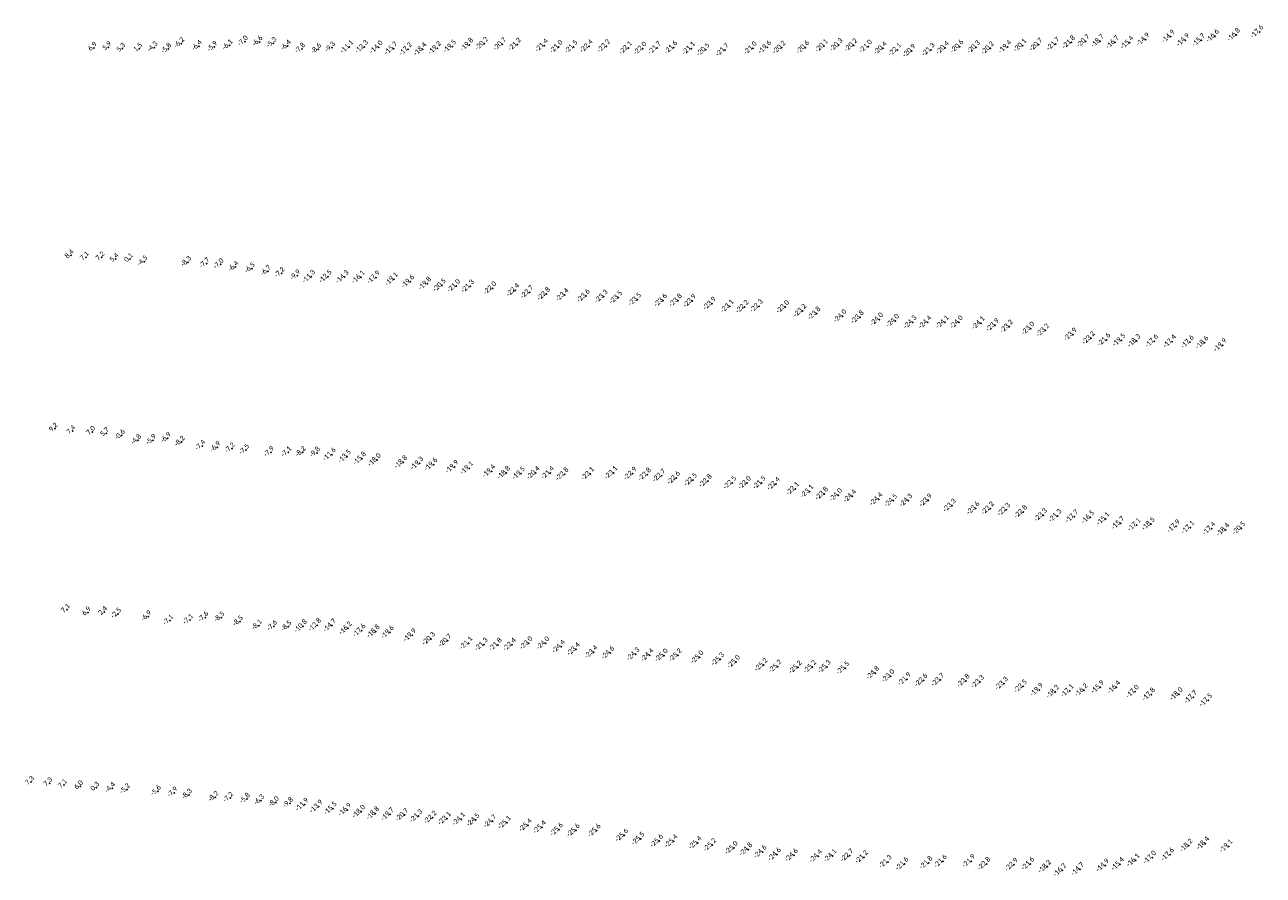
# Model space of a CAD drawing. Header units: feet. Extents: x 932366 to 949332, y 484196 to 597658.
# Tile 24 of 26: x 945351 to 948905, y 584009 to 586447. Entities that reach past the tile are written whole.
import ezdxf
from ezdxf.enums import TextEntityAlignment as Align

# ---------------------------------------------------------------- set-up
doc = ezdxf.new("R2010")
doc.units = ezdxf.units.FT
doc.layers.add('Text', color=7, linetype='Continuous')
doc.styles.add('Legend', font='calibri.ttf')

msp = doc.modelspace()

# ---------------------------------------------------------------- linework, layer by layer
at = {"layer": 'Text'}
for p in [(945800.29, 586393.58, -6.2), (945982.76, 586398.65, -7), (946024.85, 586398.46, -6.6), (946064.91, 586394.47, -5.3), (948353.94, 586396.82, -21.8), (948395.54, 586400.29, -20.7), (948436.78, 586400.35, -18.7), (948479.53, 586396.63, -16.7), (948521.3, 586395.8, -15.4), (948567.13, 586404.5, -14.9), (948639.65, 586413.23, -14.9), (948681.65, 586403.1, -14.9), (948726.71, 586402.63, -15.7), (948766.68, 586414.68, -16.6), (948827.24, 586417.98, -16.8), (948894.4, 586426.96, -17.6), (945549.75, 586380.97, 6.9), (945591.36, 586382.94, 5.89), (945631.59, 586378.47, 5.26), (945680, 586378.74, 1.51), (945723.44, 586382.2, -4.3), (945763.27, 586377.61, -5.76), (945850.75, 586385.74, -6.4), (945895.11, 586383.2, -5.9), (945938.86, 586388.06, -6.1), (946106.01, 586386.4, -6.4), (946146.72, 586378.01, -7.8), (946193.35, 586377.09, -8.6), (946233.21, 586381.54, -9.3), (946282.57, 586383.59, -11.1), (946325.25, 586383.6, -12.3), (946367.06, 586382.34, -14), (946409.39, 586379.24, -15.7), (946451.36, 586376.96, -17.2), (946492.9, 586376.78, -18.4), (946534.79, 586380.14, -19.2), (946577.84, 586384.62, -19.5), (946627.05, 586389.78, -19.8), (946669.93, 586392.76, -20.2), (946721.46, 586391.35, -20.7), (946764.32, 586390.3, -21.2), (946841.61, 586387.2, -21.4), (946883.6, 586383.75, -21), (946926.51, 586383.59, -21.5), (946970.1, 586385.28, -22.4), (947019.9, 586385.75, -22.2), (947082.67, 586380.48, -22.1), (947124.16, 586379.02, -22), (947165.59, 586380.72, -21.7), (947212.72, 586381.85, -21.6), (947263.42, 586379.11, -21.1), (947305.2, 586375.56, -20.5), (947360.05, 586374.72, -21.7), (947440.57, 586379.91, -21), (947481.8, 586382.36, -19.6), (947523.22, 586381.77, -20.2), (947591.01, 586382.2, -20.6), (947644.9, 586386.55, -20.1), (947686.99, 586389.05, -20.3), (947729.23, 586388.32, -20.2), (947771.57, 586384.66, -21), (947813.39, 586379.62, -20.4), (947855.05, 586375.44, -22.1), (947896.06, 586372.01, -20.9), (947951.1, 586375.54, -21.3), (947992.11, 586380.75, -20.4), (948033.57, 586384.74, -20.6), (948081.07, 586382.7, -20.3), (948121.33, 586379.67, -20.2), (948171.18, 586383.69, -19.4), (948214.43, 586387.66, -20.1), (948260.02, 586389.89, -20.7), (948309.09, 586392.07, -21.7), (945483.52, 585786.18, 8.36), (945526.91, 585780.48, 7.06), (945572.16, 585780.06, 7.2), (945612.33, 585775.42, 5.42), (945653.52, 585775.58, 0.12), (945694.48, 585768.32, -4.5), (945820.1, 585766.64, -8.3), (945872.74, 585762.34, -7.7), (945913.02, 585760.11, -7), (945955.84, 585752.31, -6.4), (946002.85, 585748.28, -6.5), (946048.73, 585740.42, -6.7), (946088.46, 585735.02, -7.2), (946132.98, 585727.78, -9.9), (946173.54, 585724.6, -11.3), (946221.18, 585724.83, -12.5), (946269.53, 585723.71, -14.3), (946315.6, 585723.09, -16.1), (946359.08, 585722.36, -17.9), (946410.92, 585717.22, -19.1), (946457.85, 585710.28, -19.6), (946506.38, 585704.56, -19.8), (946548.44, 585700.08, -20.5), (946589.37, 585698.16, -21), (946629.36, 585696.88, -21.3), (946693.47, 585691.56, -22), (946759.23, 585686.17, -22.4), (946799.73, 585680.43, -22.7), (946847.47, 585674.96, -22.8), (946900.73, 585672.16, -23.4), (946961.51, 585669.24, -23.6), (947012.75, 585667.83, -23.3), (947054.71, 585665.1, -23.5), (947108.85, 585659.15, -23.5), (947182.81, 585656.49, -23.6), (947225.75, 585656.42, -23.8), (947266.35, 585654.91, -23.9), (947323.17, 585647.43, -23.9), (947374.19, 585639.6, -23.1), (947417.06, 585638.16, -22.2), (947458.23, 585640.37, -22.3), (947533.42, 585637.68, -23), (947582.91, 585627.07, -23.2), (947623.64, 585619.18, -23.8), (947698, 585611.51, -24), (947747.77, 585608.27, -23.8), (947803.05, 585602.12, -24), (947849.06, 585598.16, -24), (947898.97, 585594.07, -24.3), (947941.93, 585593.83, -24.4), (947991.71, 585594.26, -24.1), (948032.02, 585593.84, -24), (948094.58, 585591.23, -24.1), (948135.48, 585585.59, -23.9), (948175.9, 585581.73, -23.2), (948237.2, 585575.97, -23), (948279.71, 585570.78, -23.2), (948358.81, 585558.79, -23.9), (948411, 585548.56, -23.2), (948455.25, 585543.82, -21.6), (948498.03, 585542.81, -19.5), (948541.6, 585540.61, -18.3), (948592.2, 585540.01, -17.6), (948643.47, 585538.98, -17.4), (948694.63, 585537.32, -17.6), (948736.77, 585535.34, -18.6), (948788.45, 585527.99, -19.9), (945437.7, 585288.98, 9.19), (945488.32, 585282.25, 7.42), (945545.11, 585279.96, 7), (945584.95, 585275.81, 5.66), (945629.75, 585269.62, -0.55), (945761.62, 585261.25, -6.9), (945676.59, 585256.02, -4.75), (945719.27, 585255.57, -5.91), (945801.63, 585250.96, -8.2), (945860.54, 585239.48, -7.4), (945904.13, 585235.2, -6.9), (945945.43, 585231.74, -7.2), (945986.38, 585227.58, -7.5), (946057.7, 585221.26, -7.9), (946107.27, 585220.9, -7.1), (946148.52, 585221.03, -8.2), (946189.61, 585219.64, -9.8), (946232.65, 585214.81, -11.6), (946276.3, 585208.89, -13.5), (946319.29, 585203.23, -15.8), (946361.84, 585199.02, -18), (946437.73, 585192.79, -18.8), (946483.95, 585189.3, -19.3), (946524.15, 585186.21, -19.6), (946584.56, 585179.33, -19.9), (946626.84, 585175.66, -19.1), (946690.54, 585166.93, -19.4), (946732.84, 585162.05, -18.8), (946775.46, 585160.57, -19.5), (946817.53, 585161.58, -20.4), (946858.96, 585161.86, -21.4), (946900.47, 585158.3, -22.8), (946973.75, 585159.14, -23.1), (947040.74, 585162.03, -23.1), (947095.81, 585159.72, -22.9), (947137.41, 585157.27, -22.8), (947178.59, 585154.23, -22.7), (947220.44, 585147.32, -22.6), (947269.1, 585142.23, -22.5), (947311.63, 585138.81, -22.8), (947381.55, 585133.48, -22.5), (947423.99, 585133.28, -22), (947466.1, 585133.72, -21.5), (947507.03, 585130.67, -22.4), (947561.94, 585116.27, -22.1), (947603.16, 585108.65, -23.1), (947645.01, 585102.27, -23.8), (947685.66, 585098.22, -24), (947726.2, 585095.33, -24.4), (947801.44, 585086.46, -24.4), (947843.67, 585082.23, -24.5), (947886.91, 585082.88, -24.3), (947943.51, 585083.2, -23.9), (948011.93, 585068.34, -23.3), (948079.76, 585060.58, -23.6), (948121.52, 585060.14, -22.2), (948167.71, 585056.87, -22.3), (948216.1, 585050.36, -22.8), (948273.47, 585040.93, -23.3), (948315.09, 585038.93, -21.3), (948363.2, 585036.99, -17.7), (948408.9, 585034.52, -16.5), (948452.61, 585030.08, -15.1), (948495.42, 585018.03, -15.7), (948541.82, 585013.04, -17.1), (948582.5, 585015.57, -18.5), (948654.63, 585008.72, -17.9), (948695.95, 585005.26, -17.1), (948756.76, 585002.03, -17.4), (948796.79, 584998.78, -18.4), (948842.15, 585003.05, -20.5), (945472.63, 584769.8, 7.09), (945532.35, 584761.85, 6.93), (945579.44, 584763.2, 2.41), (945619.19, 584758.03, -2.52), (945705.67, 584750, -6.9), (945768.39, 584738.26, -7.1), (945825.43, 584740.32, -7.1), (945869.4, 584747.48, -7.6), (945915.39, 584747.43, -8.5), (945968.75, 584735.56, -8.5), (946022.9, 584724.48, -8.1), (946190.76, 584725.59, -12.8), (946233.3, 584724.18, -14.7), (946066.57, 584722.46, -7.6), (946107.72, 584721.05, -8.5), (946150.03, 584722.21, -10.8), (946278.71, 584716.37, -16.2), (946318.28, 584709.91, -17.6), (946358.54, 584707.37, -18.8), (946399.18, 584704.71, -19.6), (946463.13, 584696.32, -19.9), (946517.36, 584686.26, -20.3), (946564.56, 584681.07, -20.7), (946624.93, 584673.64, -21.1), (946668.63, 584669.74, -21.3), (946709.18, 584669.24, -21.8), (946749.57, 584669.44, -22.4), (946797.21, 584673.73, -23), (946845.49, 584673.32, -24), (946890.42, 584663.63, -24.4), (946932.92, 584656.11, -23.4), (946983.81, 584648.24, -23.4), (947031.73, 584645.56, -24.6), (947104.27, 584641.84, -24.3), (947144.7, 584639.26, -24.4), (947185.28, 584638.48, -25), (947225.42, 584639.25, -25.2), (947287.74, 584633.33, -25), (947346.98, 584627.57, -25.3), (947392.42, 584620.08, -25), (947471.38, 584611.31, -25.2), (947511.66, 584606.98, -25.2), (947569.71, 584604.34, -25.2), (947611.25, 584605.63, -25.2), (947652.81, 584605.75, -25.3), (947705.77, 584602.16, -25.5), (947791.87, 584587.93, -24.8), (947835.73, 584579.35, -23), (947882.56, 584570.44, -21.9), (947930.33, 584567.31, -22.6), (947978.22, 584568.16, -23.7), (948051.8, 584565.72, -23.8), (948092.53, 584562.54, -23.3), (948161.2, 584557.77, -23.3), (948215.68, 584549.97, -22.5), (948437.01, 584547.79, -15.9), (948483.65, 584546.96, -16.4), (948262, 584539.59, -19.9), (948308.2, 584534.33, -18.2), (948349.52, 584536.53, -17.1), (948390.2, 584538.65, -16.2), (948536.99, 584534.73, -17), (948583.34, 584526.6, -17.8), (948662.62, 584527.63, -18), (948703.92, 584518.99, -17.7), (948747.34, 584510.16, -17.5), (945369.55, 584276.2, 7.31), (945422.38, 584272.45, 7.3), (945463.98, 584267.41, 7.08), (945510.31, 584263.32, 5.99), (945557.06, 584259.26, 0.34), (945602.1, 584257.63, -4.41), (945644.47, 584254.2, -5.18), (945733.13, 584248.93, -5.6), (945780.72, 584244.84, -7.9), (945822.28, 584239.05, -8.3), (945898.53, 584232.43, -8.2), (945940.78, 584229.98, -7.2), (945988.47, 584226.81, -5.8), (946029.55, 584222.68, -6.3), (946071.71, 584217.25, -8), (946112.53, 584214.57, -9.8), (946154.18, 584210.5, -11.9), (946194.69, 584205.1, -13.9), (946235.44, 584199.84, -15.5), (946276.95, 584196.09, -16.9), (946316.95, 584190.6, -18), (946357.22, 584185.42, -18.8), (946399.27, 584182.85, -19.7), (946440.9, 584181.05, -20.7), (946481.48, 584178.05, -21.3), (946521.94, 584173.62, -22.2), (946562.81, 584170.79, -23.1), (946603.84, 584169.01, -24.1), (946644.83, 584166.61, -24.5), (946693.48, 584162.79, -24.7), (946734.9, 584159.17, -25.1), (946795.03, 584151.36, -25.4), (946835.55, 584145.62, -25.4), (946884.37, 584139.08, -25.6), (946932.61, 584136.88, -25.6), (946992.7, 584136.36, -25.6), (947071.33, 584122.65, -25.6), (947118.35, 584112.76, -25.5), (947171.7, 584106.42, -25.6), (947213.28, 584105.74, -25.4), (947282.17, 584100.97, -25.4), (947324.45, 584094.88, -25.2), (947386.05, 584086.49, -25), (948691.24, 584093.25, -18.2), (948739.03, 584099.39, -18.4), (948805.54, 584091.75, -19.1), (947427.64, 584082.16, -24.8), (947468.76, 584075.09, -24.6), (947509.89, 584067.69, -24.6), (947558.51, 584065.45, -24.6), (947628.31, 584062.92, -24.4), (947669.46, 584063.98, -24.1), (947717.76, 584065.09, -22.7), (947759.67, 584060.17, -21.2), (947985.92, 584048.12, -21.6), (948067.15, 584048.48, -21.9), (948538.66, 584050.99, -16.1), (948586.5, 584058.96, -17), (948637.56, 584067.35, -17.6), (947827.97, 584046.83, -21.3), (947876.02, 584040.61, -21.6), (947944.77, 584043.67, -21.8), (948111.08, 584040.78, -22.8), (948189.71, 584038.51, -22.9), (948236.76, 584040.79, -21.6), (948285.11, 584032.72, -18.2), (948328.27, 584022.81, -16.2), (948379.48, 584025.45, -14.7), (948451.26, 584036.45, -14.9), (948494.23, 584040.14, -15.4)]:
    msp.add_point(p, dxfattribs=at)

# ---------------------------------------------------------------- texts
at = {"layer": 'Text', "style": 'Legend'}
for s, p in [('-14 9  ', (948639.65, 586413.23, -14.9)), ('-16 6  ', (948766.68, 586414.68, -16.6)), ('-16 8  ', (948827.24, 586417.98, -16.8)), ('-17 6  ', (948894.4, 586426.96, -17.6)), ('6 9', (945549.75, 586380.97, 6.9)), ('5 9', (945591.36, 586382.94, 5.89)), ('5 3', (945631.59, 586378.47, 5.26)), ('1 5', (945680, 586378.74, 1.51)), ('-4 3 ', (945723.44, 586382.2, -4.3)), ('-5 8 ', (945763.27, 586377.61, -5.76)), ('-6 2 ', (945800.29, 586393.58, -6.2)), ('-6 4 ', (945850.75, 586385.74, -6.4)), ('-5 9 ', (945895.11, 586383.2, -5.9)), ('-6 1 ', (945938.86, 586388.06, -6.1)), ('-7 0 ', (945982.76, 586398.65, -7)), ('-6 6 ', (946024.85, 586398.46, -6.6)), ('-5 3 ', (946064.91, 586394.47, -5.3)), ('-6 4 ', (946106.01, 586386.4, -6.4)), ('-7 8 ', (946146.72, 586378.01, -7.8)), ('-8 6 ', (946193.35, 586377.09, -8.6)), ('-9 3 ', (946233.21, 586381.54, -9.3)), ('-11 1  ', (946282.57, 586383.59, -11.1)), ('-12 3  ', (946325.25, 586383.6, -12.3)), ('-14 0  ', (946367.06, 586382.34, -14)), ('-15 7  ', (946409.39, 586379.24, -15.7)), ('-17 2  ', (946451.36, 586376.96, -17.2)), ('-18 4  ', (946492.9, 586376.78, -18.4)), ('-19 2  ', (946534.79, 586380.14, -19.2)), ('-19 5  ', (946577.84, 586384.62, -19.5)), ('-19 8  ', (946627.05, 586389.78, -19.8)), ('-20 2  ', (946669.93, 586392.76, -20.2)), ('-20 7  ', (946721.46, 586391.35, -20.7)), ('-21 2  ', (946764.32, 586390.3, -21.2)), ('-21 4  ', (946841.61, 586387.2, -21.4)), ('-21 0  ', (946883.6, 586383.75, -21)), ('-21 5  ', (946926.51, 586383.59, -21.5)), ('-22 4  ', (946970.1, 586385.28, -22.4)), ('-22 2  ', (947019.9, 586385.75, -22.2)), ('-22 1  ', (947082.67, 586380.48, -22.1)), ('-22 0  ', (947124.16, 586379.02, -22)), ('-21 7  ', (947165.59, 586380.72, -21.7)), ('-21 6  ', (947212.72, 586381.85, -21.6)), ('-21 1  ', (947263.42, 586379.11, -21.1)), ('-20 5  ', (947305.2, 586375.56, -20.5)), ('-21 7  ', (947360.05, 586374.72, -21.7)), ('-21 0  ', (947440.57, 586379.91, -21)), ('-19 6  ', (947481.8, 586382.36, -19.6)), ('-20 2  ', (947523.22, 586381.77, -20.2)), ('-20 6  ', (947591.01, 586382.2, -20.6)), ('-20 1  ', (947644.9, 586386.55, -20.1)), ('-20 3  ', (947686.99, 586389.05, -20.3)), ('-20 2  ', (947729.23, 586388.32, -20.2)), ('-21 0  ', (947771.57, 586384.66, -21)), ('-20 4  ', (947813.39, 586379.62, -20.4)), ('-22 1  ', (947855.05, 586375.44, -22.1)), ('-21 3  ', (947951.1, 586375.54, -21.3)), ('-20 4  ', (947992.11, 586380.75, -20.4)), ('-20 6  ', (948033.57, 586384.74, -20.6)), ('-20 3  ', (948081.07, 586382.7, -20.3)), ('-20 2  ', (948121.33, 586379.67, -20.2)), ('-19 4  ', (948171.18, 586383.69, -19.4)), ('-20 1  ', (948214.43, 586387.66, -20.1)), ('-20 7  ', (948260.02, 586389.89, -20.7)), ('-21 7  ', (948309.09, 586392.07, -21.7)), ('-21 8  ', (948353.94, 586396.82, -21.8)), ('-20 7  ', (948395.54, 586400.29, -20.7)), ('-18 7  ', (948436.78, 586400.35, -18.7)), ('-16 7  ', (948479.53, 586396.63, -16.7)), ('-15 4  ', (948521.3, 586395.8, -15.4)), ('-14 9  ', (948567.13, 586404.5, -14.9)), ('-14 9  ', (948681.65, 586403.1, -14.9)), ('-15 7  ', (948726.71, 586402.63, -15.7)), ('-20 9  ', (947896.06, 586372.01, -20.9)), ('8 4', (945483.52, 585786.18, 8.36)), ('7 1', (945526.91, 585780.48, 7.06)), ('7 2', (945572.16, 585780.06, 7.2)), ('5 4', (945612.33, 585775.42, 5.42)), ('0 1', (945653.52, 585775.58, 0.12)), ('-4 5 ', (945694.48, 585768.32, -4.5)), ('-8 3 ', (945820.1, 585766.64, -8.3)), ('-7 7 ', (945872.74, 585762.34, -7.7)), ('-7 0 ', (945913.02, 585760.11, -7)), ('-6 4 ', (945955.84, 585752.31, -6.4)), ('-6 5 ', (946002.85, 585748.28, -6.5)), ('-6 7 ', (946048.73, 585740.42, -6.7)), ('-7 2 ', (946088.46, 585735.02, -7.2)), ('-9 9 ', (946132.98, 585727.78, -9.9)), ('-11 3  ', (946173.54, 585724.6, -11.3)), ('-12 5  ', (946221.18, 585724.83, -12.5)), ('-14 3  ', (946269.53, 585723.71, -14.3)), ('-16 1  ', (946315.6, 585723.09, -16.1)), ('-17 9  ', (946359.08, 585722.36, -17.9)), ('-19 1  ', (946410.92, 585717.22, -19.1)), ('-19 6  ', (946457.85, 585710.28, -19.6)), ('-19 8  ', (946506.38, 585704.56, -19.8)), ('-20 5  ', (946548.44, 585700.08, -20.5)), ('-21 0  ', (946589.37, 585698.16, -21)), ('-21 3  ', (946629.36, 585696.88, -21.3)), ('-22 0  ', (946693.47, 585691.56, -22)), ('-22 4  ', (946759.23, 585686.17, -22.4)), ('-22 7  ', (946799.73, 585680.43, -22.7)), ('-22 8  ', (946847.47, 585674.96, -22.8)), ('-23 4  ', (946900.73, 585672.16, -23.4)), ('-23 6  ', (946961.51, 585669.24, -23.6)), ('-23 3  ', (947012.75, 585667.83, -23.3)), ('-23 5  ', (947054.71, 585665.1, -23.5)), ('-23 5  ', (947108.85, 585659.15, -23.5)), ('-23 6  ', (947182.81, 585656.49, -23.6)), ('-23 8  ', (947225.75, 585656.42, -23.8)), ('-23 9  ', (947266.35, 585654.91, -23.9)), ('-23 9  ', (947323.17, 585647.43, -23.9)), ('-23 1  ', (947374.19, 585639.6, -23.1)), ('-22 2  ', (947417.06, 585638.16, -22.2)), ('-22 3  ', (947458.23, 585640.37, -22.3)), ('-23 0  ', (947533.42, 585637.68, -23)), ('-23 2  ', (947582.91, 585627.07, -23.2)), ('-23 8  ', (947623.64, 585619.18, -23.8)), ('-24 0  ', (947698, 585611.51, -24)), ('-23 8  ', (947747.77, 585608.27, -23.8)), ('-24 0  ', (947803.05, 585602.12, -24)), ('-24 0  ', (947849.06, 585598.16, -24)), ('-24 3  ', (947898.97, 585594.07, -24.3)), ('-24 4  ', (947941.93, 585593.83, -24.4)), ('-24 1  ', (947991.71, 585594.26, -24.1)), ('-24 0  ', (948032.02, 585593.84, -24)), ('-24 1  ', (948094.58, 585591.23, -24.1)), ('-23 9  ', (948135.48, 585585.59, -23.9)), ('-23 2  ', (948175.9, 585581.73, -23.2)), ('-23 0  ', (948237.2, 585575.97, -23)), ('-23 2  ', (948279.71, 585570.78, -23.2)), ('-23 9  ', (948358.81, 585558.79, -23.9)), ('-23 2  ', (948411, 585548.56, -23.2)), ('-21 6  ', (948455.25, 585543.82, -21.6)), ('-19 5  ', (948498.03, 585542.81, -19.5)), ('-18 3  ', (948541.6, 585540.61, -18.3)), ('-17 6  ', (948592.2, 585540.01, -17.6)), ('-17 4  ', (948643.47, 585538.98, -17.4)), ('-17 6  ', (948694.63, 585537.32, -17.6)), ('-18 6  ', (948736.77, 585535.34, -18.6)), ('-19 9  ', (948788.45, 585527.99, -19.9)), ('9 2', (945437.7, 585288.98, 9.19)), ('7 4', (945488.32, 585282.25, 7.42)), ('7 0', (945545.11, 585279.96, 7)), ('5 7', (945584.95, 585275.81, 5.66)), ('-0 6 ', (945629.75, 585269.62, -0.55)), ('-4 8 ', (945676.59, 585256.02, -4.75)), ('-5 9 ', (945719.27, 585255.57, -5.91)), ('-6 9 ', (945761.62, 585261.25, -6.9)), ('-8 2 ', (945801.63, 585250.96, -8.2)), ('-7 4 ', (945860.54, 585239.48, -7.4)), ('-6 9 ', (945904.13, 585235.2, -6.9)), ('-7 2 ', (945945.43, 585231.74, -7.2)), ('-7 5 ', (945986.38, 585227.58, -7.5)), ('-7 9 ', (946057.7, 585221.26, -7.9)), ('-7 1 ', (946107.27, 585220.9, -7.1)), ('-8 2 ', (946148.52, 585221.03, -8.2)), ('-9 8 ', (946189.61, 585219.64, -9.8)), ('-11 6  ', (946232.65, 585214.81, -11.6)), ('-13 5  ', (946276.3, 585208.89, -13.5)), ('-15 8  ', (946319.29, 585203.23, -15.8)), ('-18 0  ', (946361.84, 585199.02, -18)), ('-18 8  ', (946437.73, 585192.79, -18.8)), ('-19 3  ', (946483.95, 585189.3, -19.3)), ('-19 6  ', (946524.15, 585186.21, -19.6)), ('-19 9  ', (946584.56, 585179.33, -19.9)), ('-19 1  ', (946626.84, 585175.66, -19.1)), ('-19 4  ', (946690.54, 585166.93, -19.4)), ('-18 8  ', (946732.84, 585162.05, -18.8)), ('-19 5  ', (946775.46, 585160.57, -19.5)), ('-20 4  ', (946817.53, 585161.58, -20.4)), ('-21 4  ', (946858.96, 585161.86, -21.4)), ('-22 8  ', (946900.47, 585158.3, -22.8)), ('-23 1  ', (946973.75, 585159.14, -23.1)), ('-23 1  ', (947040.74, 585162.03, -23.1)), ('-22 9  ', (947095.81, 585159.72, -22.9)), ('-22 8  ', (947137.41, 585157.27, -22.8)), ('-22 7  ', (947178.59, 585154.23, -22.7)), ('-22 6  ', (947220.44, 585147.32, -22.6)), ('-22 5  ', (947269.1, 585142.23, -22.5)), ('-22 8  ', (947311.63, 585138.81, -22.8)), ('-22 5  ', (947381.55, 585133.48, -22.5)), ('-22 0  ', (947423.99, 585133.28, -22)), ('-21 5  ', (947466.1, 585133.72, -21.5)), ('-22 4  ', (947507.03, 585130.67, -22.4)), ('-22 1  ', (947561.94, 585116.27, -22.1)), ('-23 1  ', (947603.16, 585108.65, -23.1)), ('-23 8  ', (947645.01, 585102.27, -23.8)), ('-24 0  ', (947685.66, 585098.22, -24)), ('-24 4  ', (947726.2, 585095.33, -24.4)), ('-24 4  ', (947801.44, 585086.46, -24.4)), ('-24 5  ', (947843.67, 585082.23, -24.5)), ('-24 3  ', (947886.91, 585082.88, -24.3)), ('-23 9  ', (947943.51, 585083.2, -23.9)), ('-23 3  ', (948011.93, 585068.34, -23.3)), ('-23 6  ', (948079.76, 585060.58, -23.6)), ('-22 2  ', (948121.52, 585060.14, -22.2)), ('-22 3  ', (948167.71, 585056.87, -22.3)), ('-22 8  ', (948216.1, 585050.36, -22.8)), ('-23 3  ', (948273.47, 585040.93, -23.3)), ('-21 3  ', (948315.09, 585038.93, -21.3)), ('-17 7  ', (948363.2, 585036.99, -17.7)), ('-16 5  ', (948408.9, 585034.52, -16.5)), ('-15 1  ', (948452.61, 585030.08, -15.1)), ('-15 7  ', (948495.42, 585018.03, -15.7)), ('-17 1  ', (948541.82, 585013.04, -17.1)), ('-18 5  ', (948582.5, 585015.57, -18.5)), ('-17 9  ', (948654.63, 585008.72, -17.9)), ('-17 1  ', (948695.95, 585005.26, -17.1)), ('-17 4  ', (948756.76, 585002.03, -17.4)), ('-18 4  ', (948796.79, 584998.78, -18.4)), ('-20 5  ', (948842.15, 585003.05, -20.5)), ('7 1', (945472.63, 584769.8, 7.09)), ('6 9', (945532.35, 584761.85, 6.93)), ('2 4', (945579.44, 584763.2, 2.41)), ('-2 5 ', (945619.19, 584758.03, -2.52)), ('-6 9 ', (945705.67, 584750, -6.9)), ('-7 6 ', (945869.4, 584747.48, -7.6)), ('-8 5 ', (945915.39, 584747.43, -8.5)), ('-7 1 ', (945768.39, 584738.26, -7.1)), ('-7 1 ', (945825.43, 584740.32, -7.1)), ('-8 5 ', (945968.75, 584735.56, -8.5)), ('-8 1 ', (946022.9, 584724.48, -8.1)), ('-7 6 ', (946066.57, 584722.46, -7.6)), ('-8 5 ', (946107.72, 584721.05, -8.5)), ('-10 8  ', (946150.03, 584722.21, -10.8)), ('-12 8  ', (946190.76, 584725.59, -12.8)), ('-14 7  ', (946233.3, 584724.18, -14.7)), ('-16 2  ', (946278.71, 584716.37, -16.2)), ('-17 6  ', (946318.28, 584709.91, -17.6)), ('-18 8  ', (946358.54, 584707.37, -18.8)), ('-19 6  ', (946399.18, 584704.71, -19.6)), ('-19 9  ', (946463.13, 584696.32, -19.9)), ('-20 3  ', (946517.36, 584686.26, -20.3)), ('-20 7  ', (946564.56, 584681.07, -20.7)), ('-21 1  ', (946624.93, 584673.64, -21.1)), ('-21 3  ', (946668.63, 584669.74, -21.3)), ('-21 8  ', (946709.18, 584669.24, -21.8)), ('-22 4  ', (946749.57, 584669.44, -22.4)), ('-23 0  ', (946797.21, 584673.73, -23)), ('-24 0  ', (946845.49, 584673.32, -24)), ('-24 4  ', (946890.42, 584663.63, -24.4)), ('-23 4  ', (946932.92, 584656.11, -23.4)), ('-23 4  ', (946983.81, 584648.24, -23.4)), ('-24 6  ', (947031.73, 584645.56, -24.6)), ('-24 3  ', (947104.27, 584641.84, -24.3)), ('-24 4  ', (947144.7, 584639.26, -24.4)), ('-25 0  ', (947185.28, 584638.48, -25)), ('-25 2  ', (947225.42, 584639.25, -25.2)), ('-25 0  ', (947287.74, 584633.33, -25)), ('-25 3  ', (947346.98, 584627.57, -25.3)), ('-25 0  ', (947392.42, 584620.08, -25)), ('-25 2  ', (947471.38, 584611.31, -25.2)), ('-25 2  ', (947511.66, 584606.98, -25.2)), ('-25 2  ', (947569.71, 584604.34, -25.2)), ('-25 2  ', (947611.25, 584605.63, -25.2)), ('-25 3  ', (947652.81, 584605.75, -25.3)), ('-25 5  ', (947705.77, 584602.16, -25.5)), ('-24 8  ', (947791.87, 584587.93, -24.8)), ('-23 0  ', (947835.73, 584579.35, -23)), ('-21 9  ', (947882.56, 584570.44, -21.9)), ('-22 6  ', (947930.33, 584567.31, -22.6)), ('-23 7  ', (947978.22, 584568.16, -23.7)), ('-23 8  ', (948051.8, 584565.72, -23.8)), ('-23 3  ', (948092.53, 584562.54, -23.3)), ('-23 3  ', (948161.2, 584557.77, -23.3)), ('-22 5  ', (948215.68, 584549.97, -22.5)), ('-19 9  ', (948262, 584539.59, -19.9)), ('-18 2  ', (948308.2, 584534.33, -18.2)), ('-17 1  ', (948349.52, 584536.53, -17.1)), ('-16 2  ', (948390.2, 584538.65, -16.2)), ('-15 9  ', (948437.01, 584547.79, -15.9)), ('-16 4  ', (948483.65, 584546.96, -16.4)), ('-17 0  ', (948536.99, 584534.73, -17)), ('-17 8  ', (948583.34, 584526.6, -17.8)), ('-18 0  ', (948662.62, 584527.63, -18)), ('-17 7  ', (948703.92, 584518.99, -17.7)), ('-17 5  ', (948747.34, 584510.16, -17.5)), ('7 3', (945369.55, 584276.2, 7.31)), ('7 3', (945422.38, 584272.45, 7.3)), ('7 1', (945463.98, 584267.41, 7.08)), ('6 0', (945510.31, 584263.32, 5.99)), ('0 3', (945557.06, 584259.26, 0.34)), ('-4 4 ', (945602.1, 584257.63, -4.41)), ('-5 2 ', (945644.47, 584254.2, -5.18)), ('-5 6 ', (945733.13, 584248.93, -5.6)), ('-7 9 ', (945780.72, 584244.84, -7.9)), ('-8 3 ', (945822.28, 584239.05, -8.3)), ('-8 2 ', (945898.53, 584232.43, -8.2)), ('-7 2 ', (945940.78, 584229.98, -7.2)), ('-5 8 ', (945988.47, 584226.81, -5.8)), ('-6 3 ', (946029.55, 584222.68, -6.3)), ('-8 0 ', (946071.71, 584217.25, -8)), ('-9 8 ', (946112.53, 584214.57, -9.8)), ('-11 9  ', (946154.18, 584210.5, -11.9)), ('-13 9  ', (946194.69, 584205.1, -13.9)), ('-15 5  ', (946235.44, 584199.84, -15.5)), ('-16 9  ', (946276.95, 584196.09, -16.9)), ('-18 0  ', (946316.95, 584190.6, -18)), ('-18 8  ', (946357.22, 584185.42, -18.8)), ('-19 7  ', (946399.27, 584182.85, -19.7)), ('-20 7  ', (946440.9, 584181.05, -20.7)), ('-21 3  ', (946481.48, 584178.05, -21.3)), ('-22 2  ', (946521.94, 584173.62, -22.2)), ('-23 1  ', (946562.81, 584170.79, -23.1)), ('-24 1  ', (946603.84, 584169.01, -24.1)), ('-24 5  ', (946644.83, 584166.61, -24.5)), ('-24 7  ', (946693.48, 584162.79, -24.7)), ('-25 1  ', (946734.9, 584159.17, -25.1)), ('-25 4  ', (946795.03, 584151.36, -25.4)), ('-25 4  ', (946835.55, 584145.62, -25.4)), ('-25 6  ', (946884.37, 584139.08, -25.6)), ('-25 6  ', (946932.61, 584136.88, -25.6)), ('-25 6  ', (946992.7, 584136.36, -25.6)), ('-25 6  ', (947071.33, 584122.65, -25.6)), ('-25 5  ', (947118.35, 584112.76, -25.5)), ('-25 6  ', (947171.7, 584106.42, -25.6)), ('-25 4  ', (947213.28, 584105.74, -25.4)), ('-25 4  ', (947282.17, 584100.97, -25.4)), ('-18 4  ', (948739.03, 584099.39, -18.4)), ('-25 2  ', (947324.45, 584094.88, -25.2)), ('-25 0  ', (947386.05, 584086.49, -25)), ('-24 8  ', (947427.64, 584082.16, -24.8)), ('-24 6  ', (947468.76, 584075.09, -24.6)), ('-24 6  ', (947509.89, 584067.69, -24.6)), ('-24 6  ', (947558.51, 584065.45, -24.6)), ('-22 7  ', (947717.76, 584065.09, -22.7)), ('-17 6  ', (948637.56, 584067.35, -17.6)), ('-18 2  ', (948691.24, 584093.25, -18.2)), ('-19 1  ', (948805.54, 584091.75, -19.1)), ('-24 4  ', (947628.31, 584062.92, -24.4)), ('-24 1  ', (947669.46, 584063.98, -24.1)), ('-21 2  ', (947759.67, 584060.17, -21.2)), ('-21 3  ', (947827.97, 584046.83, -21.3)), ('-21 6  ', (947876.02, 584040.61, -21.6)), ('-21 8  ', (947944.77, 584043.67, -21.8)), ('-21 6  ', (947985.92, 584048.12, -21.6)), ('-21 9  ', (948067.15, 584048.48, -21.9)), ('-22 8  ', (948111.08, 584040.78, -22.8)), ('-22 9  ', (948189.71, 584038.51, -22.9)), ('-21 6  ', (948236.76, 584040.79, -21.6)), ('-18 2  ', (948285.11, 584032.72, -18.2)), ('-14 9  ', (948451.26, 584036.45, -14.9)), ('-15 4  ', (948494.23, 584040.14, -15.4)), ('-16 1  ', (948538.66, 584050.99, -16.1)), ('-17 0  ', (948586.5, 584058.96, -17)), ('-16 2  ', (948328.27, 584022.81, -16.2)), ('-14 7  ', (948379.48, 584025.45, -14.7))]:
    msp.add_text(s, height=14, rotation=45, dxfattribs=at).set_placement(p, align=Align.CENTER)

doc.saveas('drawing.dxf')
